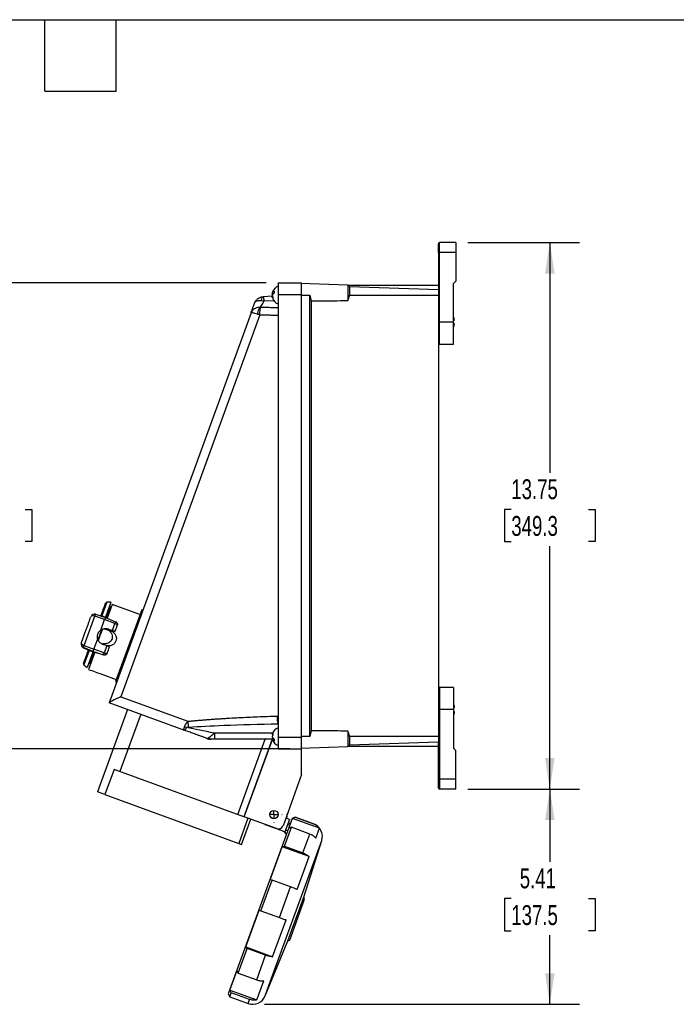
# Model space of a CAD drawing. Header units: inches. Extents: x 1.5 to 64.5, y 1.5 to 49.5.
# Tile 24 of 27: x 31.5 to 48, y 24.7 to 49.5. Entities that reach past the tile are written whole.
import ezdxf

# ---------------------------------------------------------------- set-up
doc = ezdxf.new("R2010")
doc.units = ezdxf.units.IN
doc.header["$LTSCALE"] = 6
doc.header["$MEASUREMENT"] = 0
doc.linetypes.add('CENTERX2', pattern=[0.8, 0.5, -0.1, 0.1, -0.1])
doc.layers.add('CENTER', color=40, linetype='CENTERX2')
doc.layers.add('DIMENSIONS', color=140, linetype='Continuous', lineweight=25)
doc.layers.add('TEXT', color=140, linetype='Continuous', lineweight=25)
doc.styles.add('SLDTEXTSTYLE0', font='TXT', dxfattribs={"width": 0.7})
doc.dimstyles.new('SLDDIMSTYLE0', dxfattribs={"dimtxt": 0.509766, "dimasz": 0.78, "dimexe": 0, "dimexo": 0.0625, "dimgap": 0.127441, "dimtad": 0, "dimtih": 1, "dimtoh": 1, "dimrnd": 1e-09, "dimzin": 12, "dimdsep": 46, "dimtxsty": 'SLDTEXTSTYLE0', "dimsah": 1, "dimcen": 0.09, "dimadec": 0, "dimazin": 3, "dimtfac": 1, "dimtofl": 0, "dimtmove": 0, "dimatfit": 3, "dimfxl": 0, "dimfrac": 2, "dimtolj": 1, "dimtzin": 12, "dimarcsym": 0})

# ---------------------------------------------------------------- blocks, each defined once
blk = doc.blocks.new('_D_7')
at = {"layer": 'DIMENSIONS'}
for p, q in [((42.742, 43.893), (45.554, 43.893)), ((44.804, 43.893), (44.804, 38.103)), ((43.835, 37.179), (43.664, 37.179)), ((43.664, 37.179), (43.664, 36.369)), ((45.774, 37.179), (45.945, 37.179)), ((45.945, 37.179), (45.945, 36.369)), ((43.664, 36.369), (43.835, 36.369)), ((44.804, 30.143), (44.804, 36.255)), ((45.945, 36.369), (45.774, 36.369)), ((42.742, 30.143), (45.554, 30.143))]:
    blk.add_line(p, q, dxfattribs=at)
for points in [[(44.804, 43.893), (44.684, 43.113), (44.924, 43.113)], [(44.804, 30.143), (44.924, 30.923), (44.684, 30.923)]]:
    blk.add_solid(points, dxfattribs=at)
at = {"layer": 'DIMENSIONS', "char_height": 0.5, "attachment_point": 1, "style": 'SLDTEXTSTYLE0'}
for s, insert in [('13.75', (43.835, 37.938)), ('349.3', (43.835, 37.014))]:
    blk.add_mtext(s, dxfattribs=dict(at, insert=insert))
blk = doc.blocks.new('_D_8')
at = {"layer": 'DIMENSIONS'}
for p, q in [((37.672, 42.884), (29.887, 42.884)), ((30.637, 42.884), (30.637, 38.103)), ((29.667, 37.179), (29.496, 37.179)), ((29.496, 37.179), (29.496, 36.369)), ((31.606, 37.179), (31.778, 37.179)), ((31.778, 37.179), (31.778, 36.369)), ((29.496, 36.369), (29.667, 36.369)), ((30.637, 31.154), (30.637, 36.255)), ((31.778, 36.369), (31.606, 36.369)), ((38.262, 31.154), (29.887, 31.154))]:
    blk.add_line(p, q, dxfattribs=at)
for points in [[(30.637, 42.884), (30.517, 42.104), (30.757, 42.104)], [(30.637, 31.154), (30.757, 31.934), (30.517, 31.934)]]:
    blk.add_solid(points, dxfattribs=at)
at = {"layer": 'DIMENSIONS', "char_height": 0.5, "attachment_point": 1, "style": 'SLDTEXTSTYLE0'}
for s, insert in [('11.73', (29.667, 37.938)), ('297.9', (29.667, 37.014))]:
    blk.add_mtext(s, dxfattribs=dict(at, insert=insert))
blk = doc.blocks.new('_D_9')
at = {"layer": 'DIMENSIONS'}
for p, q in [((42.742, 30.143), (45.554, 30.143)), ((44.804, 30.143), (44.804, 28.314)), ((43.835, 27.39), (43.664, 27.39)), ((43.664, 27.39), (43.664, 26.579)), ((45.774, 27.39), (45.945, 27.39)), ((45.945, 27.39), (45.945, 26.579)), ((43.664, 26.579), (43.835, 26.579)), ((45.945, 26.579), (45.774, 26.579)), ((44.804, 24.73), (44.804, 26.465)), ((37.631, 24.73), (45.554, 24.73))]:
    blk.add_line(p, q, dxfattribs=at)
for points in [[(44.804, 30.143), (44.684, 29.363), (44.924, 29.363)], [(44.804, 24.73), (44.924, 25.51), (44.684, 25.51)]]:
    blk.add_solid(points, dxfattribs=at)
at = {"layer": 'DIMENSIONS', "char_height": 0.5, "attachment_point": 1, "style": 'SLDTEXTSTYLE0'}
for s, insert in [('5.41', (44.047, 28.148)), ('137.5', (43.835, 27.224))]:
    blk.add_mtext(s, dxfattribs=dict(at, insert=insert))
blk = doc.blocks.new('SW_CENTERMARKSYMBOL_0')
at = {"layer": 'CENTER', "color": 0}
for p, q in [((-0.2, 0), (-0.2045, 0)), ((0, 0), (-0.1, 0)), ((0, 0.2), (0, 0.2045)), ((0, 0), (0, 0.1)), ((0, 0), (0, -0.1)), ((0, 0), (0.1, 0)), ((0.2, 0), (0.2045, 0)), ((0, -0.2), (0, -0.2045))]:
    blk.add_line(p, q, dxfattribs=at)

msp = doc.modelspace()

# ---------------------------------------------------------------- linework, layer by layer
for p, q in [((42.032, 43.643), (42.032, 43.893)), ((42.442, 43.893), (42.032, 43.893)), ((42.442, 43.893), (42.442, 43.643)), ((42.032, 43.643), (42.002, 43.643)), ((42.002, 43.643), (42.002, 42.704)), ((42.032, 41.893), (42.032, 43.643)), ((42.442, 43.643), (42.032, 43.643)), ((42.442, 43.643), (42.442, 42.923)), ((37.972, 42.884), (38.562, 42.884)), ((37.972, 42.884), (37.972, 42.584)), ((38.562, 42.584), (38.562, 42.884)), ((38.769, 42.858), (38.562, 42.865)), ((39.722, 42.825), (38.769, 42.858)), ((42.382, 42.863), (42.442, 42.923)), ((42.382, 41.893), (42.382, 42.863)), ((37.83, 42.652), (37.821, 42.619)), ((37.821, 42.619), (37.863, 42.613)), ((37.821, 42.614), (37.828, 42.614)), ((39.764, 42.782), (39.722, 42.825)), ((39.722, 42.825), (39.722, 42.434)), ((42.002, 42.815), (39.731, 42.815)), ((39.764, 42.782), (39.764, 42.572)), ((42.002, 42.704), (39.764, 42.782)), ((42.002, 42.704), (42.002, 42.572)), ((37.601, 42.533), (37.821, 42.556)), ((37.622, 42.424), (37.861, 42.439)), ((37.821, 42.525), (37.831, 42.526)), ((37.827, 42.503), (37.821, 42.525)), ((37.833, 42.482), (37.83, 42.492)), ((37.833, 42.521), (37.833, 42.482)), ((37.972, 42.584), (38.562, 42.584)), ((37.972, 42.584), (37.972, 31.454)), ((38.562, 31.454), (38.562, 42.584)), ((38.562, 42.572), (38.769, 42.572)), ((38.769, 31.465), (38.769, 42.572)), ((38.812, 31.612), (38.812, 42.425)), ((39.764, 42.572), (42.002, 42.572)), ((42.002, 42.572), (42.002, 31.465)), ((37.288, 42.124), (33.718, 32.316)), ((37.292, 42.126), (37.288, 42.124)), ((37.509, 42.072), (34.012, 32.465)), ((42.032, 41.893), (42.002, 41.893)), ((42.382, 41.893), (42.032, 41.893)), ((42.032, 41.333), (42.032, 41.893)), ((42.382, 41.333), (42.382, 41.893)), ((42.402, 41.948), (42.402, 41.933)), ((42.402, 41.854), (42.402, 41.839)), ((42.032, 41.333), (42.382, 41.333)), ((33.66, 34.846), (33.535, 34.503)), ((33.766, 34.846), (33.63, 34.472)), ((33.752, 34.72), (33.653, 34.449)), ((33.766, 34.846), (33.66, 34.846)), ((33.797, 34.785), (33.672, 34.441)), ((33.771, 34.713), (33.752, 34.72)), ((34.492, 34.532), (33.797, 34.785)), ((33.091, 33.759), (33.358, 34.491)), ((33.607, 34.408), (33.358, 34.491)), ((33.377, 34.543), (33.626, 34.46)), ((33.522, 34.516), (33.521, 34.523)), ((33.626, 34.46), (33.883, 34.354)), ((34.538, 34.656), (33.882, 32.854)), ((34.566, 34.646), (34.538, 34.656)), ((33.511, 34.145), (33.607, 34.408)), ((33.867, 34.308), (33.607, 34.408)), ((33.803, 34.133), (33.867, 34.308)), ((33.527, 34.144), (33.443, 33.913)), ((33.51, 34.143), (33.51, 34.143)), ((33.603, 34.177), (33.776, 34.114)), ((33.7, 34.17), (33.7, 34.169)), ((33.7, 34.17), (33.785, 34.14)), ((33.7, 34.169), (33.843, 34.117)), ((33.785, 34.14), (33.803, 34.133)), ((33.87, 34.107), (33.87, 34.108)), ((33.071, 33.704), (33.07, 33.7)), ((33.07, 33.7), (33.175, 33.659)), ((33.316, 33.608), (33.071, 33.704)), ((33.091, 33.759), (33.335, 33.662)), ((33.335, 33.662), (33.432, 33.927)), ((33.646, 33.757), (33.539, 33.795)), ((33.644, 33.754), (33.56, 33.785)), ((33.663, 33.748), (33.598, 33.571)), ((33.663, 33.748), (33.644, 33.754)), ((33.217, 33.629), (33.086, 33.27)), ((33.31, 33.592), (33.168, 33.202)), ((33.175, 33.659), (33.176, 33.66)), ((33.362, 33.59), (33.203, 33.153)), ((33.342, 33.595), (33.238, 33.308)), ((33.316, 33.608), (33.315, 33.607)), ((33.315, 33.607), (33.315, 33.606)), ((33.316, 33.608), (33.581, 33.524)), ((33.598, 33.571), (33.335, 33.662)), ((33.581, 33.524), (33.598, 33.571)), ((33.581, 33.524), (33.581, 33.524)), ((33.086, 33.27), (33.168, 33.202)), ((33.238, 33.308), (33.257, 33.301)), ((33.532, 33.033), (33.532, 33.032)), ((33.532, 33.032), (33.898, 32.899)), ((33.882, 32.854), (33.881, 32.852)), ((33.881, 32.852), (33.909, 32.841)), ((42.382, 32.703), (42.032, 32.703)), ((42.032, 32.703), (42.032, 32.143)), ((42.382, 32.703), (42.382, 32.143)), ((34.012, 32.465), (35.703, 31.849)), ((33.718, 32.316), (33.718, 32.315)), ((35.599, 31.63), (33.718, 32.315)), ((34.183, 32.146), (33.428, 30.071)), ((34.515, 32.025), (33.99, 30.584)), ((37.951, 31.98), (37.972, 31.98)), ((42.032, 32.143), (42.002, 32.143)), ((42.032, 32.143), (42.032, 30.393)), ((42.382, 32.143), (42.032, 32.143)), ((42.382, 32.143), (42.382, 31.173)), ((42.402, 32.183), (42.402, 32.198)), ((42.402, 32.089), (42.402, 32.104)), ((37.831, 31.552), (36.368, 31.552)), ((37.821, 31.515), (37.833, 31.513)), ((37.833, 31.554), (37.833, 31.508)), ((38.769, 31.465), (38.562, 31.465)), ((39.722, 31.603), (39.722, 31.212)), ((39.764, 31.465), (39.764, 31.255)), ((42.002, 31.465), (39.764, 31.465)), ((42.002, 31.465), (42.002, 31.333)), ((36.181, 31.419), (36.222, 31.404)), ((36.222, 31.404), (36.266, 31.404)), ((37.825, 31.404), (36.368, 31.404)), ((36.954, 29.505), (37.645, 31.404)), ((37.821, 31.404), (37.109, 29.448)), ((37.117, 29.445), (37.826, 31.393)), ((37.821, 31.417), (37.851, 31.421)), ((37.821, 31.417), (37.827, 31.397)), ((37.833, 31.418), (37.833, 31.423)), ((37.972, 31.454), (38.562, 31.454)), ((37.972, 31.454), (37.972, 31.154)), ((38.562, 31.154), (38.562, 31.454)), ((38.769, 31.179), (39.722, 31.212)), ((39.722, 31.212), (39.764, 31.255)), ((39.731, 31.222), (42.002, 31.222)), ((39.764, 31.255), (42.002, 31.333)), ((42.002, 30.393), (42.002, 31.333)), ((37.972, 31.154), (38.562, 31.154)), ((38.562, 31.172), (38.769, 31.179)), ((38.562, 30.512), (38.562, 31.154)), ((42.382, 31.173), (42.442, 31.113)), ((42.442, 30.393), (42.442, 31.113)), ((33.842, 30.637), (33.612, 30.004)), ((37.109, 29.448), (33.842, 30.637)), ((38.562, 30.512), (38.093, 29.223)), ((42.032, 30.393), (42.002, 30.393)), ((42.032, 30.393), (42.032, 30.143)), ((42.442, 30.393), (42.032, 30.393)), ((42.442, 30.143), (42.442, 30.393)), ((33.612, 30.004), (33.428, 30.071)), ((33.612, 30.004), (36.981, 28.778)), ((42.442, 30.143), (42.032, 30.143)), ((38.32, 29.402), (36.716, 24.995)), ((37.211, 29.411), (36.981, 28.778)), ((37.05, 28.753), (37.281, 29.386)), ((37.933, 29.149), (37.117, 29.445)), ((37.635, 29.257), (37.649, 29.244)), ((38.141, 29.065), (37.649, 29.244)), ((38.255, 29.378), (38.141, 29.065)), ((38.255, 29.378), (38.187, 29.403)), ((38.21, 29.255), (38.26, 29.237)), ((38.273, 29.274), (38.223, 29.292)), ((38.242, 29.158), (38.332, 29.406)), ((38.397, 29.438), (38.32, 29.402)), ((38.332, 29.406), (38.396, 29.436)), ((39.008, 29.16), (38.332, 29.406)), ((38.396, 29.436), (38.397, 29.438)), ((38.396, 29.436), (38.859, 29.268)), ((38.859, 29.27), (38.397, 29.438)), ((38.859, 29.268), (38.859, 29.27)), ((38.131, 28.707), (38.303, 29.182)), ((38.208, 29.094), (38.158, 29.113)), ((38.303, 29.182), (38.242, 29.158)), ((38.766, 29.014), (38.303, 29.182)), ((38.593, 28.539), (38.766, 29.014)), ((38.918, 28.912), (39.008, 29.16)), ((36.981, 28.778), (37.05, 28.753)), ((37.74, 25.202), (39.067, 28.847)), ((38.613, 27.423), (39.067, 28.847)), ((37.769, 27.861), (38.072, 28.691)), ((38.072, 28.691), (38.131, 28.707)), ((38.748, 28.445), (38.072, 28.691)), ((38.131, 28.707), (38.593, 28.539)), ((38.446, 27.614), (38.748, 28.445)), ((37.539, 27.082), (37.821, 27.856)), ((37.821, 27.856), (37.769, 27.861)), ((38.283, 27.687), (37.821, 27.856)), ((38.002, 26.914), (38.283, 27.687)), ((38.264, 26.347), (38.636, 27.372)), ((38.513, 27.148), (38.613, 27.423)), ((38.636, 27.372), (38.613, 27.423)), ((37.155, 26.173), (37.492, 27.099)), ((37.492, 27.099), (37.539, 27.082)), ((37.539, 27.082), (38.002, 26.914)), ((38.212, 26.324), (38.513, 27.148)), ((37.832, 25.927), (38.169, 26.853)), ((37.645, 24.941), (38.212, 26.324)), ((38.212, 26.324), (38.264, 26.347)), ((36.968, 25.514), (37.194, 26.133)), ((37.194, 26.133), (37.155, 26.173)), ((37.155, 26.173), (37.832, 25.927)), ((37.656, 25.964), (37.194, 26.133)), ((37.431, 25.345), (37.656, 25.964)), ((36.759, 25.085), (36.934, 25.564)), ((36.934, 25.564), (36.968, 25.514)), ((36.968, 25.514), (37.431, 25.345)), ((37.435, 24.839), (37.61, 25.318)), ((36.752, 24.918), (36.79, 25.022)), ((36.79, 25.022), (36.759, 25.085)), ((36.759, 25.085), (37.435, 24.839)), ((37.252, 24.854), (36.79, 25.022)), ((37.645, 24.941), (37.74, 25.202)), ((36.716, 24.995), (36.752, 24.918)), ((36.752, 24.918), (37.214, 24.75)), ((37.214, 24.75), (37.252, 24.854))]:
    msp.add_line(p, q)
at = {"flags": 128}
for points in [[(33.598, 33.571), (33.612, 33.567), (33.625, 33.564), (33.638, 33.562), (33.649, 33.561), (33.659, 33.562), (33.666, 33.564), (33.672, 33.567), (33.675, 33.572)], [(38.187, 29.403), (38.2, 29.471), (38.201, 29.521)]]:
    msp.add_lwpolyline(points, dxfattribs=at)
for radius in [0.105, 0.104]:
    msp.add_circle((37.865, 29.503), radius)
for centre, radius, start, end in [((42.032, 43.863), 0.03, 90, 180), ((38.051, 42.572), 0.236, 109.7608, 159.9971), ((38.051, 42.572), 0.236, 199.9384, 250.3716), ((42.032, 41.363), 0.03, 180, 270), ((33.66, 34.816), 0.03, 90, 160), ((33.762, 34.748), 0.03, 160, 249.5), ((33.348, 34.458), 0.09, 71.4979, 159.9981), ((33.103, 33.784), 0.09, 160.0019, 248.5021), ((33.104, 33.788), 0.09, 160.0019, 248.5021), ((33.604, 33.596), 0.075, 252.4979, 339.9981), ((33.105, 33.293), 0.03, 160, 230), ((33.228, 33.28), 0.03, 70.5, 160), ((42.032, 32.673), 0.03, 90, 180), ((38.051, 31.466), 0.236, 109.763, 163.0876), ((38.051, 31.466), 0.236, 197.0113, 250.3601), ((42.032, 30.173), 0.03, 180, 270), ((38.743, 28.95), 0.34, 342.3003, 70), ((37.975, 29.266), 0.125, 250, 340), ((38.061, 28.967), 0.12, 18.0475, 70), ((37.331, 25.07), 0.34, 250, 337.6997)]:
    msp.add_arc(centre, radius, start, end)
for centre, major_axis, ratio, start_param, end_param in [((39.046, 42.572), (0.276, 0), 0.99939, 3.141593, 3.702688), ((36.693, 32.85), (49.882, -18.156), 0.017143, 4.648609, 4.655215), ((34.038, 32.465), (0.32, 0.149), 0.031323, 1.637867, 3.11028), ((39.046, 31.465), (0.276, 0), 0.99939, 2.580498, 3.141593), ((37.978, 31.466), (0.336, -0.056), 0.210118, 4.300514, 4.339587)]:
    msp.add_ellipse(centre, major_axis=major_axis, ratio=ratio, start_param=start_param, end_param=end_param)
for points, knots in [([(42.002, 43.643), (42.002, 43.702), (42.002, 43.758), (42.002, 43.84), (42.002, 43.863), (42.002, 43.863)], [0, 0, 0, 0, 0.5, 0.5, 1, 1, 1, 1]), ([(37.821, 42.619), (37.823, 42.624), (37.825, 42.629), (37.831, 42.638), (37.835, 42.643), (37.848, 42.657), (37.86, 42.665), (37.873, 42.673)], [0, 0, 0, 0, 0.25, 0.25, 0.5, 0.5, 1, 1, 1, 1]), ([(37.873, 42.621), (37.86, 42.613), (37.848, 42.605), (37.835, 42.591), (37.831, 42.586), (37.825, 42.577), (37.823, 42.572), (37.821, 42.567)], [0, 0, 0, 0, 0.5, 0.5, 0.75, 0.75, 1, 1, 1, 1]), ([(37.288, 42.124), (37.288, 42.125), (37.29, 42.129), (37.292, 42.134), (37.294, 42.14), (37.296, 42.147), (37.298, 42.153), (37.301, 42.16), (37.305, 42.173), (37.313, 42.193), (37.324, 42.223), (37.336, 42.256), (37.346, 42.285), (37.355, 42.31), (37.362, 42.329), (37.369, 42.348), (37.374, 42.361), (37.377, 42.368)], [0, 0, 0, 0, 0.034893, 0.069781, 0.104685, 0.139623, 0.174615, 0.209682, 0.244842, 0.369664, 0.495158, 0.621232, 0.747996, 0.81082, 0.873697, 0.936725, 1, 1, 1, 1]), ([(37.377, 42.368), (37.378, 42.371), (37.38, 42.377), (37.384, 42.386), (37.387, 42.393), (37.391, 42.4), (37.394, 42.407), (37.398, 42.412), (37.401, 42.417), (37.403, 42.421), (37.406, 42.424), (37.414, 42.436), (37.429, 42.455), (37.451, 42.475), (37.472, 42.49), (37.49, 42.502), (37.509, 42.511), (37.529, 42.519), (37.548, 42.524), (37.567, 42.529), (37.579, 42.53), (37.585, 42.531)], [0, 0, 0, 0, 0.036102, 0.069532, 0.100288, 0.128372, 0.153782, 0.176519, 0.196583, 0.213974, 0.228691, 0.240735, 0.370473, 0.484931, 0.56517, 0.643184, 0.718976, 0.792551, 0.86391, 0.933058, 1, 1, 1, 1]), ([(37.377, 42.368), (37.377, 42.368), (37.377, 42.368), (37.38, 42.378), (37.391, 42.396), (37.417, 42.417), (37.453, 42.431), (37.497, 42.438), (37.532, 42.438), (37.551, 42.436)], [-0.157793, -0.157793, -0.157793, -0.157793, -0.1572062, -0.1572062, -0.125765, -0.0943237, -0.0628825, -0.0314412, 0, 0, 0, 0]), ([(37.518, 42.261), (37.526, 42.273), (37.552, 42.314), (37.595, 42.381), (37.622, 42.424)], [0.3437617, 0.3437617, 0.3437617, 0.3437617, 0.670155, 1.105346, 1.105346, 1.105346, 1.105346]), ([(37.551, 42.436), (37.553, 42.468), (37.562, 42.514), (37.578, 42.53), (37.585, 42.531)], [0, 0, 0, 0, 0.571429, 1, 1, 1, 1]), ([(37.585, 42.531), (37.587, 42.531), (37.589, 42.531), (37.593, 42.532), (37.597, 42.532), (37.6, 42.533), (37.601, 42.533)], [0, 0, 0, 0, 0.244591, 0.491695, 0.742971, 1, 1, 1, 1]), ([(37.622, 42.424), (37.617, 42.461), (37.608, 42.516), (37.603, 42.533), (37.601, 42.533)], [0, 0, 0, 0, 0.571429, 1, 1, 1, 1]), ([(38.812, 42.425), (38.995, 42.426), (39.178, 42.428), (39.361, 42.43), (39.482, 42.431), (39.602, 42.433), (39.722, 42.434)], [0, 0, 0, 0, 0.01397108, 0.01397108, 0.01397108, 0.02313501, 0.02313501, 0.02313501, 0.02313501]), ([(39.722, 42.434), (39.734, 42.455), (39.744, 42.477), (39.756, 42.511), (39.759, 42.523), (39.763, 42.547), (39.764, 42.559), (39.764, 42.572)], [0, 0, 0, 0, 0.5, 0.5, 0.75, 0.75, 1, 1, 1, 1]), ([(37.518, 42.261), (37.495, 42.262), (37.451, 42.259), (37.393, 42.239), (37.345, 42.208), (37.31, 42.17), (37.294, 42.14), (37.288, 42.124), (37.288, 42.124), (37.288, 42.124)], [-0.0006068, -0.0006068, -0.0006068, -0.0006068, 0.0350285, 0.0706638, 0.1062991, 0.1419344, 0.1775697, 0.1775697, 0.1781765, 0.1781765, 0.1781765, 0.1781765]), ([(37.455, 42.088), (37.431, 42.096), (37.383, 42.111), (37.33, 42.123), (37.305, 42.127), (37.294, 42.127), (37.292, 42.126), (37.292, 42.126)], [0, 0, 0, 0, 0.304176, 0.591037, 0.865127, 0.960274, 1, 1, 1, 1]), ([(37.455, 42.088), (37.461, 42.132), (37.48, 42.207), (37.507, 42.25), (37.518, 42.261)], [0, 0, 0, 0, 0.571429, 1, 1, 1, 1]), ([(37.509, 42.072), (37.51, 42.119), (37.517, 42.201), (37.526, 42.249), (37.53, 42.26)], [0, 0, 0, 0, 0.571429, 1, 1, 1, 1]), ([(37.972, 42.252), (37.921, 42.253), (37.82, 42.254), (37.673, 42.257), (37.577, 42.259), (37.53, 42.26)], [0, 0, 0, 0, 0.34761, 0.680944, 1, 1, 1, 1]), ([(37.509, 42.072), (37.506, 42.073), (37.499, 42.075), (37.49, 42.077), (37.481, 42.08), (37.472, 42.083), (37.464, 42.086), (37.458, 42.087), (37.455, 42.088)], [0, 0, 0, 0, 0.171333, 0.340798, 0.508395, 0.674127, 0.837994, 1, 1, 1, 1]), ([(37.972, 42.057), (37.933, 42.058), (37.855, 42.06), (37.739, 42.064), (37.624, 42.068), (37.547, 42.07), (37.509, 42.072)], [0, 0, 0, 0, 0.252662, 0.503548, 0.75266, 1, 1, 1, 1]), ([(42.402, 41.948), (42.401, 41.959), (42.4, 41.987), (42.389, 42.013), (42.382, 42.028)], [0, 0, 0, 0, 0.398482, 1, 1, 1, 1]), ([(42.402, 41.933), (42.401, 41.933), (42.4, 41.933), (42.389, 41.933), (42.382, 41.933)], [0, 0, 0, 0, 0.398482, 1, 1, 1, 1]), ([(42.402, 41.854), (42.401, 41.854), (42.4, 41.854), (42.389, 41.854), (42.382, 41.854)], [0, 0, 0, 0, 0.398482, 1, 1, 1, 1]), ([(42.382, 41.762), (42.385, 41.767), (42.397, 41.787), (42.401, 41.815), (42.401, 41.835), (42.402, 41.839)], [0, 0, 0, 0, 0.223246, 0.854437, 1, 1, 1, 1]), ([(33.521, 34.523), (33.53, 34.548), (33.548, 34.598), (33.572, 34.662), (33.592, 34.719), (33.609, 34.765), (33.621, 34.798), (33.63, 34.823), (33.63, 34.821), (33.629, 34.821)], [0, 0, 0, 0, 0.136296, 0.272605, 0.413526, 0.554474, 0.695395, 0.836343, 1, 1, 1, 1]), ([(33.02, 33.819), (33.022, 33.825), (33.026, 33.836), (33.033, 33.854), (33.039, 33.872), (33.046, 33.89), (33.052, 33.908), (33.059, 33.927), (33.066, 33.945), (33.073, 33.964), (33.087, 34.004), (33.111, 34.068), (33.142, 34.155), (33.174, 34.241), (33.198, 34.309), (33.217, 34.36), (33.229, 34.393), (33.241, 34.425), (33.252, 34.457), (33.26, 34.478), (33.264, 34.489)], [0, 0, 0, 0, 0.027589, 0.055137, 0.082656, 0.110158, 0.137655, 0.165159, 0.192681, 0.220233, 0.247827, 0.373902, 0.500005, 0.626079, 0.752183, 0.80181, 0.851337, 0.900832, 0.950363, 1, 1, 1, 1]), ([(33.358, 34.491), (33.336, 34.499), (33.313, 34.503), (33.278, 34.502), (33.267, 34.497), (33.264, 34.489)], [0, 0, 0, 0, 0.5, 0.5, 1, 1, 1, 1]), ([(33.358, 34.491), (33.358, 34.492), (33.36, 34.496), (33.361, 34.502), (33.364, 34.508), (33.366, 34.516), (33.369, 34.523), (33.371, 34.529), (33.372, 34.533), (33.374, 34.536), (33.375, 34.539), (33.376, 34.541), (33.377, 34.543), (33.377, 34.543), (33.377, 34.543)], [0, 0, 0, 0, 0.052146, 0.116771, 0.193874, 0.28345, 0.385493, 0.499996, 0.555553, 0.622224, 0.700009, 0.788902, 0.888901, 1, 1, 1, 1]), ([(33.52, 34.518), (33.519, 34.515), (33.517, 34.509), (33.515, 34.504), (33.516, 34.501), (33.516, 34.501)], [0, 0, 0, 0, 0.448431, 0.875212, 1, 1, 1, 1]), ([(33.521, 34.493), (33.522, 34.492), (33.527, 34.493), (33.532, 34.499), (33.535, 34.503)], [0, 0, 0, 0, 0.428571, 1, 1, 1, 1]), ([(33.535, 34.503), (33.532, 34.504), (33.527, 34.508), (33.522, 34.512), (33.522, 34.515), (33.522, 34.516)], [0, 0, 0, 0, 0.342563, 0.769413, 1, 1, 1, 1]), ([(33.535, 34.503), (33.55, 34.498), (33.582, 34.488), (33.614, 34.477), (33.63, 34.472)], [0, 0, 0, 0, 0.493765, 1, 1, 1, 1]), ([(33.626, 34.46), (33.626, 34.46), (33.626, 34.46), (33.625, 34.458), (33.624, 34.456), (33.622, 34.449), (33.62, 34.443), (33.614, 34.427), (33.61, 34.418), (33.607, 34.408)], [0, 0, 0, 0, 0.0471083, 0.0471083, 0.0942133, 0.0942133, 0.1834751, 0.1834751, 0.2727671, 0.2727671, 0.2727671, 0.2727671]), ([(33.625, 34.459), (33.625, 34.459), (33.625, 34.459), (33.625, 34.459), (33.626, 34.46), (33.626, 34.46), (33.626, 34.461), (33.627, 34.463), (33.627, 34.465), (33.629, 34.468), (33.63, 34.471), (33.63, 34.472)], [0, 0, 0, 0, 0.10179, 0.196141, 0.283175, 0.362928, 0.435402, 0.500592, 0.678224, 0.844469, 1, 1, 1, 1]), ([(33.867, 34.308), (33.87, 34.317), (33.873, 34.325), (33.878, 34.339), (33.88, 34.344), (33.882, 34.35), (33.882, 34.351), (33.883, 34.353), (33.883, 34.354), (33.883, 34.354)], [0, 0, 0, 0, 0.089292, 0.089292, 0.1785538, 0.1785538, 0.2256588, 0.2256588, 0.2727671, 0.2727671, 0.2727671, 0.2727671]), ([(33.924, 34.257), (33.927, 34.264), (33.922, 34.273), (33.901, 34.292), (33.885, 34.302), (33.867, 34.308)], [0, 0, 0, 0, 0.5, 0.5, 1, 1, 1, 1]), ([(33.883, 34.354), (33.892, 34.35), (33.9, 34.345), (33.914, 34.331), (33.919, 34.323), (33.927, 34.306), (33.929, 34.296), (33.93, 34.277), (33.928, 34.268), (33.925, 34.259)], [0, 0, 0, 0, 0.25, 0.25, 0.5, 0.5, 0.75, 0.75, 1, 1, 1, 1]), ([(33.929, 34.285), (33.929, 34.292), (33.927, 34.307), (33.917, 34.326), (33.902, 34.342), (33.889, 34.349), (33.883, 34.353)], [0, 0, 0, 0, 0.256399, 0.507722, 0.753622, 1, 1, 1, 1]), ([(33.924, 34.257), (33.924, 34.257), (33.924, 34.258), (33.925, 34.258), (33.925, 34.258), (33.925, 34.259), (33.925, 34.259), (33.925, 34.259), (33.925, 34.259), (33.925, 34.259)], [0, 0, 0, 0, 0.002849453, 0.002849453, 0.005678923, 0.005678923, 0.007186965, 0.007186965, 0.00870484, 0.00870484, 0.00870484, 0.00870484]), ([(33.432, 33.927), (33.431, 33.93), (33.429, 33.935), (33.428, 33.944), (33.427, 33.953), (33.426, 33.962), (33.425, 33.971), (33.425, 33.98), (33.426, 33.996), (33.428, 34.019), (33.437, 34.048), (33.449, 34.076), (33.463, 34.098), (33.476, 34.114), (33.487, 34.125), (33.498, 34.136), (33.507, 34.142), (33.511, 34.145)], [0, 0, 0, 0, 0.036299, 0.07242, 0.108431, 0.144399, 0.180394, 0.216483, 0.252733, 0.376406, 0.50002, 0.623622, 0.747308, 0.810621, 0.873598, 0.936603, 1, 1, 1, 1]), ([(33.438, 34.046), (33.439, 34.049), (33.444, 34.074), (33.47, 34.109), (33.498, 34.133), (33.51, 34.143)], [0, 0, 0, 0, 0.076885, 0.608933, 1, 1, 1, 1]), ([(33.448, 33.884), (33.452, 33.894), (33.459, 33.914), (33.473, 33.953), (33.486, 33.99), (33.496, 34.016), (33.506, 34.042), (33.519, 34.079), (33.535, 34.122), (33.545, 34.151), (33.549, 34.161), (33.549, 34.162)], [0, 0, 0, 0, 0.158684, 0.328237, 0.400566, 0.469716, 0.538817, 0.611196, 0.780749, 0.986502, 1, 1, 1, 1]), ([(33.452, 33.877), (33.453, 33.88), (33.455, 33.888), (33.463, 33.913), (33.473, 33.945), (33.485, 33.979), (33.498, 34.015), (33.511, 34.051), (33.525, 34.086), (33.538, 34.118), (33.55, 34.149), (33.556, 34.16), (33.559, 34.167)], [0, 0, 0, 0, 0.063251, 0.18982, 0.293962, 0.379397, 0.455946, 0.531758, 0.618068, 0.723277, 0.846001, 1, 1, 1, 1]), ([(33.51, 34.143), (33.524, 34.153), (33.538, 34.161), (33.561, 34.17), (33.569, 34.172), (33.585, 34.177), (33.593, 34.178), (33.61, 34.18), (33.618, 34.181), (33.635, 34.181), (33.643, 34.181), (33.668, 34.178), (33.684, 34.174), (33.7, 34.169)], [0, 0, 0, 0, 0.25, 0.25, 0.375, 0.375, 0.5, 0.5, 0.625, 0.625, 0.75, 0.75, 1, 1, 1, 1]), ([(33.511, 34.145), (33.513, 34.146), (33.518, 34.149), (33.525, 34.154), (33.532, 34.158), (33.539, 34.162), (33.546, 34.165), (33.559, 34.17), (33.577, 34.176), (33.602, 34.181), (33.628, 34.183), (33.651, 34.182), (33.67, 34.179), (33.685, 34.175), (33.695, 34.172), (33.7, 34.17)], [0, 0, 0, 0, 0.0411026, 0.082087, 0.1230156, 0.1639511, 0.2049564, 0.2460937, 0.3715288, 0.4967278, 0.6305087, 0.7639094, 0.8428936, 0.9214315, 1, 1, 1, 1]), ([(33.709, 34.138), (33.731, 34.118), (33.77, 34.082), (33.797, 34.014), (33.802, 33.952), (33.786, 33.898), (33.754, 33.854), (33.703, 33.818), (33.64, 33.798), (33.589, 33.792), (33.564, 33.796), (33.561, 33.797)], [0, 0, 0, 0, 0.165847, 0.298075, 0.404809, 0.512046, 0.608439, 0.710084, 0.861119, 0.978965, 1, 1, 1, 1]), ([(33.776, 34.114), (33.788, 34.109), (33.799, 34.104), (33.821, 34.091), (33.831, 34.083), (33.849, 34.067), (33.857, 34.057), (33.872, 34.037), (33.878, 34.027), (33.889, 34.004), (33.893, 33.993), (33.899, 33.968), (33.901, 33.956), (33.902, 33.931), (33.901, 33.919), (33.897, 33.894), (33.894, 33.882), (33.886, 33.858), (33.88, 33.847), (33.867, 33.826), (33.86, 33.816), (33.843, 33.797), (33.834, 33.789), (33.814, 33.775), (33.803, 33.768), (33.78, 33.758), (33.769, 33.754), (33.745, 33.748), (33.732, 33.746), (33.708, 33.745), (33.695, 33.745), (33.67, 33.749), (33.658, 33.752), (33.646, 33.757)], [0, 0, 0, 0, 0.0625, 0.0625, 0.125, 0.125, 0.1875, 0.1875, 0.25, 0.25, 0.3125, 0.3125, 0.375, 0.375, 0.4375, 0.4375, 0.5, 0.5, 0.5625, 0.5625, 0.625, 0.625, 0.6875, 0.6875, 0.75, 0.75, 0.8125, 0.8125, 0.875, 0.875, 0.9375, 0.9375, 1, 1, 1, 1]), ([(33.803, 34.133), (33.805, 34.132), (33.808, 34.131), (33.813, 34.129), (33.818, 34.127), (33.824, 34.125), (33.829, 34.123), (33.833, 34.122), (33.838, 34.12), (33.843, 34.118), (33.847, 34.117), (33.853, 34.114), (33.859, 34.112), (33.865, 34.11), (33.868, 34.109), (33.87, 34.108), (33.87, 34.108), (33.87, 34.108)], [0, 0, 0, 0, 0.0484776, 0.097263, 0.1463668, 0.1957991, 0.2455697, 0.2956882, 0.3461634, 0.3970038, 0.4482172, 0.4998112, 0.6221002, 0.7496568, 0.824431, 0.907883, 1, 1, 1, 1]), ([(33.87, 34.107), (33.87, 34.107), (33.87, 34.107), (33.869, 34.107), (33.868, 34.108), (33.867, 34.108), (33.866, 34.108), (33.865, 34.109), (33.864, 34.109), (33.863, 34.109), (33.861, 34.11), (33.858, 34.111), (33.853, 34.113), (33.848, 34.115), (33.844, 34.116), (33.843, 34.117)], [0, 0, 0, 0, 0.074882, 0.144947, 0.210197, 0.270636, 0.326264, 0.377086, 0.423104, 0.464321, 0.500739, 0.632231, 0.759153, 0.881679, 1, 1, 1, 1]), ([(33.02, 33.819), (33.017, 33.811), (33.023, 33.8), (33.049, 33.778), (33.069, 33.767), (33.091, 33.759)], [0, 0, 0, 0, 0.5, 0.5, 1, 1, 1, 1]), ([(33.071, 33.704), (33.071, 33.704), (33.071, 33.704), (33.071, 33.705), (33.072, 33.706), (33.072, 33.707), (33.073, 33.708), (33.073, 33.71), (33.074, 33.711), (33.074, 33.713), (33.075, 33.715), (33.075, 33.716), (33.076, 33.718), (33.077, 33.722), (33.08, 33.729), (33.084, 33.74), (33.088, 33.75), (33.09, 33.756), (33.091, 33.759)], [0, 0, 0, 0, 0.056973, 0.111167, 0.162582, 0.211218, 0.257075, 0.300153, 0.340451, 0.37797, 0.412709, 0.444668, 0.473847, 0.500247, 0.667195, 0.806162, 0.917107, 1, 1, 1, 1]), ([(33.56, 33.785), (33.557, 33.786), (33.553, 33.788), (33.545, 33.791), (33.538, 33.794), (33.531, 33.798), (33.525, 33.802), (33.513, 33.809), (33.496, 33.822), (33.478, 33.84), (33.462, 33.86), (33.45, 33.879), (33.442, 33.896), (33.436, 33.911), (33.433, 33.922), (33.432, 33.927)], [0, 0, 0, 0, 0.0393197, 0.0785743, 0.1178233, 0.1571264, 0.1965432, 0.2361328, 0.36952, 0.5033183, 0.6285026, 0.7539533, 0.8360724, 0.9179208, 1, 1, 1, 1]), ([(33.73, 33.722), (33.73, 33.722), (33.73, 33.722), (33.729, 33.723), (33.728, 33.723), (33.727, 33.723), (33.726, 33.724), (33.724, 33.725), (33.719, 33.727), (33.712, 33.73), (33.704, 33.732), (33.696, 33.735), (33.688, 33.738), (33.68, 33.741), (33.671, 33.744), (33.665, 33.747), (33.663, 33.748)], [0, 0, 0, 0, 0.047168, 0.092171, 0.135005, 0.175671, 0.214167, 0.250491, 0.378045, 0.500362, 0.586105, 0.670808, 0.754506, 0.837241, 0.919056, 1, 1, 1, 1]), ([(33.078, 33.305), (33.077, 33.305), (33.077, 33.303), (33.081, 33.314), (33.089, 33.337), (33.102, 33.373), (33.12, 33.421), (33.148, 33.497), (33.175, 33.572), (33.193, 33.622)], [0, 0, 0, 0, 0.051825, 0.184784, 0.322235, 0.459712, 0.597163, 0.73464, 1, 1, 1, 1]), ([(33.175, 33.659), (33.178, 33.658), (33.183, 33.655), (33.189, 33.648), (33.193, 33.64), (33.194, 33.634), (33.194, 33.632)], [0, 0, 0, 0, 0.248722, 0.49822, 0.748253, 1, 1, 1, 1]), ([(33.194, 33.632), (33.194, 33.632), (33.195, 33.636), (33.192, 33.643), (33.186, 33.653), (33.179, 33.657), (33.175, 33.659)], [0, 0, 0, 0, 0.006207, 0.337472, 0.668736, 1, 1, 1, 1]), ([(33.176, 33.66), (33.176, 33.66), (33.176, 33.66), (33.176, 33.66), (33.177, 33.66), (33.178, 33.659), (33.181, 33.658), (33.185, 33.657), (33.19, 33.655), (33.196, 33.653), (33.202, 33.65), (33.207, 33.648), (33.211, 33.647), (33.213, 33.646)], [0, 0, 0, 0, 0.063286, 0.125902, 0.188057, 0.249967, 0.376313, 0.499641, 0.626163, 0.750407, 0.835997, 0.918771, 1, 1, 1, 1]), ([(33.176, 33.66), (33.182, 33.657), (33.194, 33.647), (33.196, 33.63), (33.193, 33.622)], [0, 0, 0, 0, 0.428571, 1, 1, 1, 1]), ([(33.217, 33.629), (33.216, 33.629), (33.214, 33.63), (33.212, 33.63), (33.209, 33.63), (33.207, 33.63), (33.205, 33.63), (33.203, 33.629), (33.2, 33.629), (33.197, 33.627), (33.194, 33.625), (33.193, 33.623), (33.193, 33.622)], [0, 0, 0, 0, 0.054594, 0.112416, 0.173859, 0.239242, 0.308819, 0.382789, 0.461308, 0.61246, 0.792048, 1, 1, 1, 1]), ([(33.213, 33.646), (33.229, 33.64), (33.264, 33.626), (33.298, 33.613), (33.315, 33.606)], [0, 0, 0, 0, 0.492592, 1, 1, 1, 1]), ([(33.31, 33.592), (33.294, 33.599), (33.263, 33.611), (33.232, 33.623), (33.217, 33.629)], [0, 0, 0, 0, 0.506235, 1, 1, 1, 1]), ([(33.31, 33.592), (33.311, 33.595), (33.313, 33.6), (33.314, 33.604), (33.314, 33.604), (33.314, 33.604)], [0, 0, 0, 0, 0.483844, 0.965556, 1, 1, 1, 1]), ([(33.315, 33.607), (33.359, 33.593), (33.448, 33.566), (33.536, 33.538), (33.581, 33.524)], [0, 0, 0, 0, 0.497167, 1, 1, 1, 1]), ([(33.335, 33.662), (33.33, 33.646), (33.325, 33.633), (33.318, 33.613), (33.316, 33.608), (33.316, 33.608)], [0, 0, 0, 0, 0.5, 0.5, 1, 1, 1, 1]), ([(33.581, 33.524), (33.583, 33.523), (33.586, 33.522), (33.591, 33.521), (33.595, 33.521), (33.6, 33.52), (33.605, 33.52), (33.613, 33.521), (33.625, 33.523), (33.638, 33.528), (33.65, 33.536), (33.659, 33.544), (33.666, 33.553), (33.671, 33.561), (33.673, 33.567), (33.674, 33.57)], [0, 0, 0, 0, 0.041537, 0.083537, 0.126014, 0.16898, 0.212448, 0.256432, 0.376388, 0.507373, 0.618723, 0.75404, 0.836019, 0.918006, 1, 1, 1, 1]), ([(42.382, 32.275), (42.385, 32.27), (42.397, 32.25), (42.401, 32.222), (42.401, 32.202), (42.402, 32.198)], [0, 0, 0, 0, 0.223246, 0.854437, 1, 1, 1, 1]), ([(35.703, 31.849), (35.732, 31.852), (35.79, 31.858), (35.878, 31.866), (35.968, 31.874), (36.06, 31.882), (36.153, 31.889), (36.248, 31.897), (36.345, 31.904), (36.443, 31.911), (36.543, 31.917), (36.644, 31.924), (36.789, 31.932), (36.979, 31.943), (37.215, 31.954), (37.456, 31.964), (37.702, 31.973), (37.867, 31.977), (37.951, 31.98)], [0, 0, 0, 0, 0.0386689, 0.0780527, 0.1181521, 0.1589679, 0.2005006, 0.242751, 0.2857196, 0.329407, 0.3738137, 0.4189403, 0.4647873, 0.5675145, 0.6723951, 0.7794335, 0.8886338, 1, 1, 1, 1]), ([(37.972, 31.786), (37.966, 31.798), (37.957, 31.853), (37.952, 31.942), (37.951, 31.98)], [0, 0, 0, 0, 0.571429, 1, 1, 1, 1]), ([(42.402, 32.183), (42.401, 32.183), (42.4, 32.183), (42.389, 32.183), (42.382, 32.183)], [0, 0, 0, 0, 0.398482, 1, 1, 1, 1]), ([(42.402, 32.104), (42.401, 32.104), (42.4, 32.104), (42.389, 32.104), (42.382, 32.104)], [0, 0, 0, 0, 0.398482, 1, 1, 1, 1]), ([(42.402, 32.089), (42.401, 32.078), (42.4, 32.05), (42.389, 32.024), (42.382, 32.009)], [0, 0, 0, 0, 0.398482, 1, 1, 1, 1]), ([(35.599, 31.63), (35.599, 31.631), (35.598, 31.631), (35.598, 31.632), (35.598, 31.633), (35.598, 31.634), (35.598, 31.635), (35.598, 31.637), (35.598, 31.639), (35.599, 31.641), (35.599, 31.643), (35.599, 31.645), (35.6, 31.647), (35.6, 31.649), (35.601, 31.652), (35.602, 31.656), (35.603, 31.662), (35.606, 31.672), (35.608, 31.682), (35.612, 31.693), (35.615, 31.704), (35.617, 31.712), (35.619, 31.716)], [0, 0, 0, 0, 0.046987, 0.092212, 0.135675, 0.177375, 0.217312, 0.255487, 0.291899, 0.326549, 0.359436, 0.39056, 0.419922, 0.447521, 0.473357, 0.497431, 0.588112, 0.676026, 0.761171, 0.843549, 0.923158, 1, 1, 1, 1]), ([(35.619, 31.716), (35.619, 31.718), (35.621, 31.722), (35.623, 31.728), (35.625, 31.734), (35.628, 31.741), (35.631, 31.747), (35.634, 31.754), (35.64, 31.764), (35.648, 31.778), (35.659, 31.794), (35.669, 31.809), (35.68, 31.822), (35.691, 31.836), (35.699, 31.845), (35.703, 31.849)], [0, 0, 0, 0, 0.047284, 0.094906, 0.142891, 0.191261, 0.240038, 0.289243, 0.338899, 0.463628, 0.596682, 0.692849, 0.792063, 0.894418, 1, 1, 1, 1]), ([(35.724, 31.704), (35.992, 31.721), (36.685, 31.756), (37.492, 31.778), (37.972, 31.786)], [0.8088179, 0.8088179, 0.8088179, 0.8088179, 1.0295073, 1.3237599, 1.3237599, 1.3237599, 1.3237599]), ([(35.599, 31.63), (35.599, 31.63), (35.599, 31.63), (35.61, 31.627), (35.63, 31.635), (35.659, 31.668), (35.671, 31.685), (35.677, 31.695)], [-0.1107709, -0.1107709, -0.1107709, -0.1107709, -0.1102559, -0.1102559, -0.0441024, -0.0220512, 0, 0, 0, 0]), ([(36.181, 31.419), (36.169, 31.423), (36.145, 31.432), (36.109, 31.445), (36.074, 31.458), (36.039, 31.47), (36.005, 31.483), (35.971, 31.495), (35.937, 31.507), (35.904, 31.52), (35.862, 31.535), (35.813, 31.552), (35.757, 31.573), (35.703, 31.593), (35.65, 31.612), (35.616, 31.624), (35.599, 31.63)], [0, 0, 0, 0, 0.060909, 0.121235, 0.180981, 0.240154, 0.298759, 0.356801, 0.414286, 0.47122, 0.527609, 0.627276, 0.724305, 0.818738, 0.91062, 1, 1, 1, 1]), ([(35.677, 31.695), (35.678, 31.695), (35.678, 31.696), (35.679, 31.697), (35.681, 31.697), (35.683, 31.698), (35.685, 31.699), (35.688, 31.7), (35.691, 31.7), (35.694, 31.701), (35.7, 31.702), (35.71, 31.703), (35.719, 31.704), (35.724, 31.704)], [0, 0, 0, 0, 0.032296, 0.068191, 0.10856, 0.154023, 0.205012, 0.261835, 0.324714, 0.393811, 0.46925, 0.712397, 1, 1, 1, 1]), ([(36.368, 31.552), (36.365, 31.549), (36.359, 31.544), (36.351, 31.537), (36.343, 31.531), (36.336, 31.524), (36.324, 31.514), (36.308, 31.501), (36.288, 31.483), (36.268, 31.467), (36.251, 31.454), (36.239, 31.445), (36.23, 31.439), (36.222, 31.433), (36.215, 31.428), (36.211, 31.426), (36.209, 31.424)], [0, 0, 0, 0, 0.043818, 0.086196, 0.127155, 0.166718, 0.2049, 0.3177, 0.425213, 0.555397, 0.67588, 0.742991, 0.80884, 0.873549, 0.937234, 1, 1, 1, 1]), ([(36.368, 31.552), (36.368, 31.531), (36.368, 31.51), (36.368, 31.474), (36.368, 31.458), (36.368, 31.432), (36.368, 31.421), (36.368, 31.407), (36.368, 31.404), (36.368, 31.404)], [0, 0, 0, 0, 0.25, 0.25, 0.5, 0.5, 0.75, 0.75, 1, 1, 1, 1]), ([(37.821, 31.465), (37.823, 31.459), (37.825, 31.453), (37.831, 31.441), (37.835, 31.436), (37.848, 31.419), (37.86, 31.409), (37.873, 31.4)], [0, 0, 0, 0, 0.25, 0.25, 0.5, 0.5, 1, 1, 1, 1]), ([(39.722, 31.603), (39.559, 31.605), (39.396, 31.607), (39.234, 31.608), (39.093, 31.61), (38.952, 31.611), (38.812, 31.612)], [0, 0, 0, 0, 0.01241081, 0.01241081, 0.01241081, 0.02313501, 0.02313501, 0.02313501, 0.02313501]), ([(39.764, 31.465), (39.764, 31.478), (39.763, 31.49), (39.759, 31.513), (39.756, 31.525), (39.744, 31.56), (39.734, 31.582), (39.722, 31.603)], [0, 0, 0, 0, 0.25, 0.25, 0.5, 0.5, 1, 1, 1, 1]), ([(36.209, 31.424), (36.198, 31.418), (36.189, 31.416), (36.181, 31.419), (36.181, 31.419), (36.181, 31.419)], [-0.00067461, -0.00067461, -0.00067461, -0.00067461, 0.05734265, 0.05734265, 0.05801726, 0.05801726, 0.05801726, 0.05801726]), ([(36.266, 31.404), (36.263, 31.404), (36.257, 31.404), (36.247, 31.404), (36.236, 31.405), (36.223, 31.407), (36.21, 31.41), (36.195, 31.414), (36.186, 31.417), (36.181, 31.419)], [0, 0, 0, 0, 0.099592, 0.213607, 0.342043, 0.484902, 0.642181, 0.813881, 1, 1, 1, 1]), ([(36.368, 31.404), (36.364, 31.404), (36.356, 31.404), (36.345, 31.404), (36.335, 31.404), (36.325, 31.404), (36.311, 31.404), (36.299, 31.404), (36.287, 31.404), (36.28, 31.404), (36.274, 31.404), (36.27, 31.404), (36.267, 31.404), (36.266, 31.404)], [0, 0, 0, 0, 0.108678, 0.212927, 0.312839, 0.408519, 0.500089, 0.700138, 0.777383, 0.850024, 0.904799, 0.954649, 1, 1, 1, 1]), ([(37.873, 31.351), (37.86, 31.361), (37.848, 31.371), (37.835, 31.387), (37.831, 31.393), (37.825, 31.405), (37.823, 31.411), (37.821, 31.417)], [0, 0, 0, 0, 0.5, 0.5, 0.75, 0.75, 1, 1, 1, 1]), ([(42.002, 30.173), (42.002, 30.174), (42.002, 30.174), (42.002, 30.174), (42.002, 30.175), (42.002, 30.176), (42.002, 30.178), (42.002, 30.182), (42.002, 30.189), (42.002, 30.198), (42.002, 30.213), (42.002, 30.237), (42.002, 30.266), (42.002, 30.292), (42.002, 30.312), (42.002, 30.333), (42.002, 30.351), (42.002, 30.367), (42.002, 30.38), (42.002, 30.389), (42.002, 30.393)], [0, 0, 0, 0, 0.0233346, 0.0466271, 0.0699088, 0.093211, 0.1165649, 0.1782986, 0.240092, 0.3043999, 0.3687677, 0.5000056, 0.6312435, 0.6955514, 0.7599192, 0.8216529, 0.8834464, 0.9223084, 0.9611112, 1, 1, 1, 1]), ([(38.859, 29.268), (38.888, 29.257), (38.915, 29.243), (38.953, 29.216), (38.965, 29.205), (38.988, 29.184), (38.999, 29.172), (39.008, 29.16)], [0, 0, 0, 0, 0.5, 0.5, 0.75, 0.75, 1, 1, 1, 1]), ([(38.175, 29.003), (38.171, 29.017), (38.154, 29.05), (38.123, 29.072), (38.102, 29.08)], [0.4157907, 0.4157907, 0.4157907, 0.4157907, 0.6471012, 1, 1, 1, 1]), ([(38.918, 28.912), (38.898, 28.935), (38.875, 28.954), (38.836, 28.98), (38.823, 28.988), (38.795, 29.002), (38.781, 29.008), (38.766, 29.014)], [0, 0, 0, 0, 0.5, 0.5, 0.75, 0.75, 1, 1, 1, 1]), ([(38.593, 28.539), (38.623, 28.528), (38.65, 28.514), (38.69, 28.491), (38.702, 28.482), (38.726, 28.464), (38.737, 28.455), (38.748, 28.445)], [0, 0, 0, 0, 0.5, 0.5, 0.75, 0.75, 1, 1, 1, 1]), ([(38.446, 27.614), (38.422, 27.628), (38.397, 27.64), (38.356, 27.659), (38.341, 27.665), (38.313, 27.676), (38.298, 27.682), (38.283, 27.687)], [0, 0, 0, 0, 0.5, 0.5, 0.75, 0.75, 1, 1, 1, 1]), ([(38.002, 26.914), (38.031, 26.903), (38.06, 26.893), (38.102, 26.877), (38.116, 26.872), (38.143, 26.862), (38.156, 26.858), (38.169, 26.853)], [0, 0, 0, 0, 0.5, 0.5, 0.75, 0.75, 1, 1, 1, 1]), ([(37.832, 25.927), (37.804, 25.929), (37.775, 25.933), (37.731, 25.942), (37.716, 25.946), (37.686, 25.954), (37.671, 25.959), (37.656, 25.964)], [0, 0, 0, 0, 0.5, 0.5, 0.75, 0.75, 1, 1, 1, 1]), ([(37.431, 25.345), (37.46, 25.335), (37.49, 25.327), (37.535, 25.32), (37.551, 25.318), (37.581, 25.317), (37.595, 25.317), (37.61, 25.318)], [0, 0, 0, 0, 0.5, 0.5, 0.75, 0.75, 1, 1, 1, 1]), ([(37.435, 24.839), (37.405, 24.833), (37.374, 24.831), (37.328, 24.835), (37.312, 24.838), (37.282, 24.844), (37.267, 24.849), (37.252, 24.854)], [0, 0, 0, 0, 0.5, 0.5, 0.75, 0.75, 1, 1, 1, 1])]:
    msp.add_open_spline(points, degree=3, knots=knots)
for points in [[(37.821, 42.577), (37.823, 42.592), (37.827, 42.608), (37.833, 42.623)], [(37.873, 42.673), (37.873, 42.658), (37.873, 42.64), (37.873, 42.621)], [(37.551, 42.436), (37.574, 42.433), (37.599, 42.429), (37.622, 42.424)], [(37.821, 42.567), (37.823, 42.551), (37.827, 42.536), (37.833, 42.521)], [(37.53, 42.26), (37.526, 42.261), (37.522, 42.261), (37.518, 42.261)], [(33.87, 34.108), (33.888, 34.159), (33.907, 34.209), (33.924, 34.257)], [(33.675, 33.572), (33.693, 33.621), (33.711, 33.671), (33.73, 33.722)], [(33.213, 33.646), (33.216, 33.645), (33.218, 33.638), (33.217, 33.629)], [(33.674, 33.57), (33.674, 33.57), (33.675, 33.571), (33.675, 33.572)], [(35.677, 31.695), (35.657, 31.7), (35.638, 31.707), (35.619, 31.716)], [(35.724, 31.704), (35.716, 31.742), (35.708, 31.795), (35.703, 31.849)], [(36.368, 31.552), (36.11, 31.605), (35.87, 31.655), (35.677, 31.695)], [(37.821, 31.515), (37.823, 31.529), (37.827, 31.542), (37.833, 31.554)], [(37.833, 31.508), (37.827, 31.494), (37.823, 31.479), (37.821, 31.465)], [(36.266, 31.404), (36.246, 31.404), (36.227, 31.411), (36.209, 31.424)], [(37.873, 31.4), (37.873, 31.381), (37.873, 31.365), (37.873, 31.351)]]:
    msp.add_open_spline(points, degree=3)
at = {"layer": 'TEXT'}
for p, q in [((1.5, 49.5), (64.5, 49.5)), ((32.1, 47.7), (32.1, 49.5)), ((33.9, 47.7), (33.9, 49.5)), ((32.1, 47.7), (33.9, 47.7))]:
    msp.add_line(p, q, dxfattribs=at)

# ---------------------------------------------------------------- block references
at = {"layer": 'CENTER'}
msp.add_blockref('SW_CENTERMARKSYMBOL_0', (37.865, 29.503), dxfattribs=at)

# ---------------------------------------------------------------- dimensions: what is measured, and where the dimension line sits
at = {"layer": 'DIMENSIONS'}
for base, p1, p2, picture, middle in [((44.804, 30.143), (42.442, 43.893), (42.442, 30.143), '_D_7', (44.804, 37.179)), ((30.637, 31.154), (37.972, 42.884), (38.562, 31.154), '_D_8', (30.637, 37.179)), ((44.804, 24.73), (42.442, 30.143), (37.331, 24.73), '_D_9', (44.804, 27.39))]:
    dim = msp.add_linear_dim(base=base, p1=p1, p2=p2, angle=90, dimstyle='SLDDIMSTYLE0', dxfattribs=at)
    dim.commit()
    dim.dimension.update_dxf_attribs({"geometry": picture, "text_midpoint": middle, "dimtype": 160})

doc.saveas('drawing.dxf')
